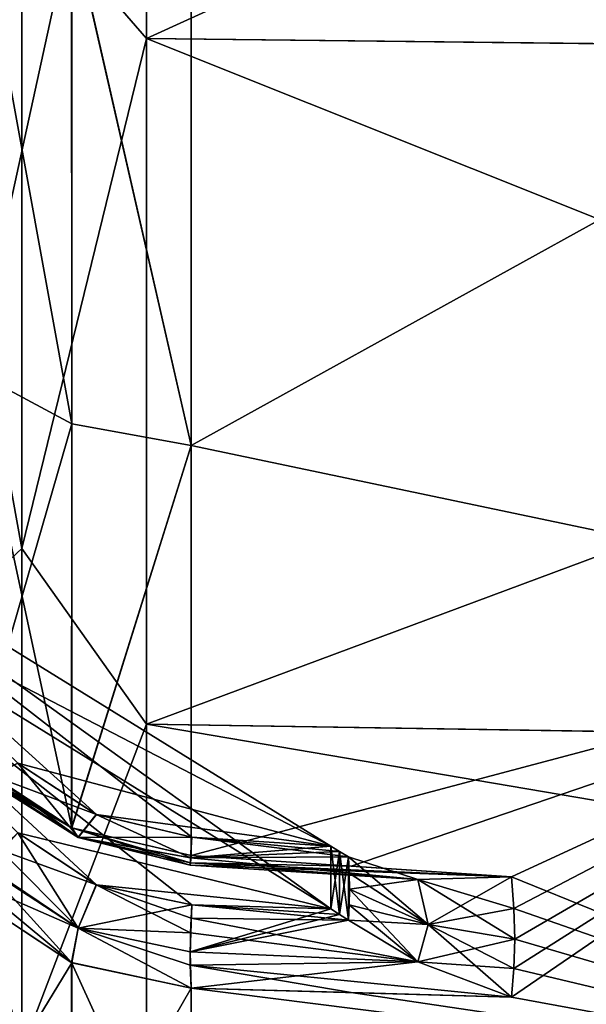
# Model space of a CAD drawing. Extents: x -65 to 0, y -51 to 51.
# Tile 4 of 16: x -31 to -22, y -43 to -27. Entities that reach past the tile are written whole.
import ezdxf

# ---------------------------------------------------------------- set-up
doc = ezdxf.new("R2010")
doc.units = 0
doc.header["$LTSCALE"] = 65.185185
for name, color, linetype in [('139', 7, 'CONTINUOUS'), ('140', 7, 'CONTINUOUS'), ('141', 7, 'CONTINUOUS'), ('142', 7, 'CONTINUOUS'), ('143', 7, 'CONTINUOUS'), ('147', 7, 'CONTINUOUS'), ('148', 7, 'CONTINUOUS'), ('149', 7, 'CONTINUOUS'), ('150', 7, 'CONTINUOUS'), ('151', 7, 'CONTINUOUS'), ('152', 7, 'CONTINUOUS'), ('155', 7, 'CONTINUOUS'), ('156', 7, 'CONTINUOUS'), ('164', 7, 'CONTINUOUS'), ('165', 7, 'CONTINUOUS'), ('166', 7, 'CONTINUOUS'), ('167', 7, 'CONTINUOUS'), ('168', 7, 'CONTINUOUS'), ('169', 7, 'CONTINUOUS'), ('173', 7, 'CONTINUOUS'), ('174', 7, 'CONTINUOUS'), ('175', 7, 'CONTINUOUS'), ('176', 7, 'CONTINUOUS'), ('177', 7, 'CONTINUOUS'), ('178', 7, 'CONTINUOUS'), ('196', 7, 'CONTINUOUS'), ('34', 7, 'CONTINUOUS'), ('4', 7, 'CONTINUOUS')]:
    doc.layers.add(name, color=color, linetype=linetype)

msp = doc.modelspace()

# ---------------------------------------------------------------- linework, layer by layer
at = {"layer": '139', "linetype": 'CONTINUOUS'}
for points in [[(-31.39, -32.946, 32.946), (-31.39, -25.132, 39.233), (-29.815, -33.79, 33.79), (-31.39, -32.946, 32.946)], [(-31.39, -25.132, 39.233), (-29.816, -25.741, 40.261), (-29.815, -33.79, 33.79), (-31.39, -25.132, 39.233)], [(-27.902, -25.959, 40.704), (-27.903, -34.137, 34.137), (-29.816, -25.741, 40.261), (-27.902, -25.959, 40.704)], [(-29.816, -25.741, 40.261), (-27.903, -34.137, 34.137), (-29.815, -33.79, 33.79), (-29.816, -25.741, 40.261)], [(-31.39, -39.233, 25.132), (-31.39, -32.946, 32.946), (-29.815, -40.261, 25.741), (-31.39, -39.233, 25.132)], [(-29.815, -40.261, 25.741), (-31.39, -32.946, 32.946), (-29.815, -33.79, 33.79), (-29.815, -40.261, 25.741)], [(-27.903, -34.137, 34.137), (-29.815, -40.261, 25.741), (-29.815, -33.79, 33.79), (-27.903, -34.137, 34.137)], [(-27.903, -34.137, 34.137), (-27.903, -40.706, 25.956), (-29.815, -40.261, 25.741), (-27.903, -34.137, 34.137)]]:
    msp.add_3dface(points, dxfattribs=at)
at = {"layer": '140', "linetype": 'CONTINUOUS'}
for points in [[(-31.39, -39.233, 25.132), (-29.815, -40.261, 25.741), (-31.378, -39.326, 24.957), (-31.39, -39.233, 25.132)], [(-31.081, -39.428, 24.283), (-29.42, -40.05, 24.42), (-30.68, -39.224, 23.939), (-31.081, -39.428, 24.283)], [(-29.815, -40.261, 25.741), (-29.711, -40.414, 25.011), (-31.378, -39.326, 24.957), (-29.815, -40.261, 25.741)], [(-31.378, -39.326, 24.957), (-29.711, -40.414, 25.011), (-31.336, -39.394, 24.775), (-31.378, -39.326, 24.957)], [(-31.336, -39.394, 24.775), (-29.711, -40.414, 25.011), (-31.081, -39.428, 24.283), (-31.336, -39.394, 24.775)], [(-29.711, -40.414, 25.011), (-29.42, -40.05, 24.42), (-31.081, -39.428, 24.283), (-29.711, -40.414, 25.011)], [(-29.42, -40.05, 24.42), (-29.711, -40.414, 25.011), (-27.891, -40.412, 24.583), (-29.42, -40.05, 24.42)], [(-29.815, -40.261, 25.741), (-27.903, -40.706, 25.956), (-27.912, -40.821, 25.701), (-29.815, -40.261, 25.741)], [(-29.711, -40.414, 25.011), (-29.815, -40.261, 25.741), (-27.916, -40.861, 25.419), (-29.711, -40.414, 25.011)], [(-27.916, -40.861, 25.419), (-29.815, -40.261, 25.741), (-27.912, -40.821, 25.701), (-27.916, -40.861, 25.419)], [(-27.891, -40.412, 24.583), (-29.711, -40.414, 25.011), (-27.911, -40.743, 24.948), (-27.891, -40.412, 24.583)], [(-27.911, -40.743, 24.948), (-29.711, -40.414, 25.011), (-27.916, -40.861, 25.419), (-27.911, -40.743, 24.948)]]:
    msp.add_3dface(points, dxfattribs=at)
at = {"layer": '141', "linetype": 'CONTINUOUS'}
for points in [[(-27.891, -40.412, 24.583), (-27.911, -40.743, 24.948), (-25.663, -40.558, 24.571), (-27.891, -40.412, 24.583)], [(-27.903, -40.706, 25.956), (-22.77, -41.045, 25.924), (-27.912, -40.821, 25.701), (-27.903, -40.706, 25.956)], [(-25.663, -40.558, 24.571), (-27.911, -40.743, 24.948), (-25.522, -40.643, 24.626), (-25.663, -40.558, 24.571)], [(-25.522, -40.643, 24.626), (-27.911, -40.743, 24.948), (-25.381, -40.724, 24.687), (-25.522, -40.643, 24.626)], [(-27.911, -40.743, 24.948), (-27.916, -40.861, 25.419), (-24.267, -41.089, 25.245), (-27.911, -40.743, 24.948)], [(-27.916, -40.861, 25.419), (-27.912, -40.821, 25.701), (-24.267, -41.089, 25.245), (-27.916, -40.861, 25.419)], [(-27.912, -40.821, 25.701), (-22.77, -41.045, 25.924), (-24.267, -41.089, 25.245), (-27.912, -40.821, 25.701)], [(-25.381, -40.724, 24.687), (-27.911, -40.743, 24.948), (-24.267, -41.089, 25.245), (-25.381, -40.724, 24.687)]]:
    msp.add_3dface(points, dxfattribs=at)
at = {"layer": '142', "linetype": 'CONTINUOUS'}
for points in [[(-35.719, -34.339, 20.98), (-25.663, -40.558, 24.571), (-35.719, -35.339, 19.248), (-35.719, -34.339, 20.98)], [(-35.719, -35.339, 19.248), (-25.663, -40.558, 24.571), (-25.663, -41.558, 22.839), (-35.719, -35.339, 19.248)], [(-25.663, -40.558, 24.571), (-25.522, -40.643, 24.626), (-25.663, -41.558, 22.839), (-25.663, -40.558, 24.571)], [(-25.663, -41.558, 22.839), (-25.522, -40.643, 24.626), (-25.522, -41.648, 22.885), (-25.663, -41.558, 22.839)], [(-25.522, -40.643, 24.626), (-25.381, -40.724, 24.687), (-25.522, -41.648, 22.885), (-25.522, -40.643, 24.626)], [(-25.522, -41.648, 22.885), (-25.381, -40.724, 24.687), (-25.381, -41.742, 22.924), (-25.522, -41.648, 22.885)], [(-25.381, -41.742, 22.924), (-25.381, -40.724, 24.687), (-25.367, -40.987, 24.251), (-25.381, -41.742, 22.924)], [(-25.367, -41.496, 23.37), (-25.381, -41.742, 22.924), (-25.367, -40.987, 24.251), (-25.367, -41.496, 23.37)], [(-25.363, -41.244, 23.812), (-25.367, -41.496, 23.37), (-25.367, -40.987, 24.251), (-25.363, -41.244, 23.812)]]:
    msp.add_3dface(points, dxfattribs=at)
at = {"layer": '143', "linetype": 'CONTINUOUS'}
for points in [[(-29.42, -40.05, 24.42), (-27.891, -40.412, 24.583), (-35.719, -34.339, 20.98), (-29.42, -40.05, 24.42)], [(-30.68, -39.224, 23.939), (-29.42, -40.05, 24.42), (-35.719, -34.339, 20.98), (-30.68, -39.224, 23.939)], [(-27.891, -40.412, 24.583), (-25.663, -40.558, 24.571), (-35.719, -34.339, 20.98), (-27.891, -40.412, 24.583)]]:
    msp.add_3dface(points, dxfattribs=at)
at = {"layer": '147', "linetype": 'CONTINUOUS'}
for points in [[(-31.182, -40.88, 21.943), (-30.68, -40.344, 21.999), (-29.713, -41.867, 22.493), (-31.182, -40.88, 21.943)], [(-30.68, -40.344, 21.999), (-29.422, -41.173, 22.474), (-29.713, -41.867, 22.493), (-30.68, -40.344, 21.999)], [(-31.338, -41.157, 21.725), (-31.182, -40.88, 21.943), (-29.713, -41.867, 22.493), (-31.338, -41.157, 21.725)], [(-31.39, -41.381, 21.411), (-31.338, -41.157, 21.725), (-29.816, -42.422, 21.996), (-31.39, -41.381, 21.411)], [(-31.338, -41.157, 21.725), (-29.713, -41.867, 22.493), (-29.816, -42.422, 21.996), (-31.338, -41.157, 21.725)], [(-29.713, -41.867, 22.493), (-29.422, -41.173, 22.474), (-27.91, -41.945, 22.811), (-29.713, -41.867, 22.493)], [(-29.422, -41.173, 22.474), (-27.89, -41.496, 22.706), (-27.901, -41.711, 22.784), (-29.422, -41.173, 22.474)], [(-27.91, -41.945, 22.811), (-29.422, -41.173, 22.474), (-27.901, -41.711, 22.784), (-27.91, -41.945, 22.811)], [(-29.713, -41.867, 22.493), (-27.903, -42.831, 22.275), (-29.816, -42.422, 21.996), (-29.713, -41.867, 22.493)], [(-27.903, -42.831, 22.275), (-29.713, -41.867, 22.493), (-27.916, -42.461, 22.668), (-27.903, -42.831, 22.275)], [(-27.916, -42.461, 22.668), (-29.713, -41.867, 22.493), (-27.91, -41.945, 22.811), (-27.916, -42.461, 22.668)]]:
    msp.add_3dface(points, dxfattribs=at)
at = {"layer": '148', "linetype": 'CONTINUOUS'}
for points in [[(-27.89, -41.496, 22.706), (-25.381, -41.742, 22.924), (-27.901, -41.711, 22.784), (-27.89, -41.496, 22.706)], [(-25.663, -41.558, 22.839), (-25.522, -41.648, 22.885), (-27.89, -41.496, 22.706), (-25.663, -41.558, 22.839)], [(-25.522, -41.648, 22.885), (-25.381, -41.742, 22.924), (-27.89, -41.496, 22.706), (-25.522, -41.648, 22.885)], [(-27.91, -41.945, 22.811), (-27.901, -41.711, 22.784), (-24.267, -42.407, 22.962), (-27.91, -41.945, 22.811)], [(-27.901, -41.711, 22.784), (-25.381, -41.742, 22.924), (-24.267, -42.407, 22.962), (-27.901, -41.711, 22.784)], [(-27.916, -42.461, 22.668), (-27.91, -41.945, 22.811), (-24.267, -42.407, 22.962), (-27.916, -42.461, 22.668)], [(-22.77, -42.973, 22.584), (-27.916, -42.461, 22.668), (-24.267, -42.407, 22.962), (-22.77, -42.973, 22.584)], [(-22.77, -42.973, 22.584), (-25.336, -42.902, 22.429), (-27.916, -42.461, 22.668), (-22.77, -42.973, 22.584)], [(-25.336, -42.902, 22.429), (-27.903, -42.831, 22.275), (-27.916, -42.461, 22.668), (-25.336, -42.902, 22.429)]]:
    msp.add_3dface(points, dxfattribs=at)
at = {"layer": '149', "linetype": 'CONTINUOUS'}
for points in [[(-25.367, -41.496, 23.37), (-25.363, -41.244, 23.812), (-24.104, -41.809, 24.138), (-25.367, -41.496, 23.37)], [(-25.381, -41.742, 22.924), (-25.367, -41.496, 23.37), (-24.104, -41.809, 24.138), (-25.381, -41.742, 22.924)], [(-24.267, -42.407, 22.962), (-25.381, -41.742, 22.924), (-24.104, -41.809, 24.138), (-24.267, -42.407, 22.962)], [(-22.718, -42.044, 24.274), (-24.267, -42.407, 22.962), (-24.104, -41.809, 24.138), (-22.718, -42.044, 24.274)], [(-22.718, -42.044, 24.274), (-22.731, -42.518, 23.434), (-24.267, -42.407, 22.962), (-22.718, -42.044, 24.274)], [(-22.731, -42.518, 23.434), (-22.77, -42.973, 22.584), (-24.267, -42.407, 22.962), (-22.731, -42.518, 23.434)]]:
    msp.add_3dface(points, dxfattribs=at)
at = {"layer": '150', "linetype": 'CONTINUOUS'}
for points in [[(-25.381, -40.724, 24.687), (-24.267, -41.089, 25.245), (-25.367, -40.987, 24.251), (-25.381, -40.724, 24.687)], [(-24.267, -41.089, 25.245), (-25.363, -41.244, 23.812), (-25.367, -40.987, 24.251), (-24.267, -41.089, 25.245)], [(-25.363, -41.244, 23.812), (-24.267, -41.089, 25.245), (-24.104, -41.809, 24.138), (-25.363, -41.244, 23.812)], [(-24.267, -41.089, 25.245), (-22.77, -41.045, 25.924), (-24.104, -41.809, 24.138), (-24.267, -41.089, 25.245)], [(-22.77, -41.045, 25.924), (-22.731, -41.553, 25.104), (-24.104, -41.809, 24.138), (-22.77, -41.045, 25.924)], [(-22.731, -41.553, 25.104), (-22.718, -42.044, 24.274), (-24.104, -41.809, 24.138), (-22.731, -41.553, 25.104)]]:
    msp.add_3dface(points, dxfattribs=at)
at = {"layer": '151', "linetype": 'CONTINUOUS'}
for points in [[(-35.719, -35.339, 19.248), (-25.663, -41.558, 22.839), (-30.68, -40.344, 21.999), (-35.719, -35.339, 19.248)], [(-30.68, -40.344, 21.999), (-25.663, -41.558, 22.839), (-29.422, -41.173, 22.474), (-30.68, -40.344, 21.999)], [(-25.663, -41.558, 22.839), (-27.89, -41.496, 22.706), (-29.422, -41.173, 22.474), (-25.663, -41.558, 22.839)]]:
    msp.add_3dface(points, dxfattribs=at)
at = {"layer": '152', "linetype": 'CONTINUOUS'}
for points in [[(-31.39, -45.005, 12.059), (-31.39, -41.381, 21.411), (-29.815, -46.158, 12.368), (-31.39, -45.005, 12.059)], [(-31.39, -41.381, 21.411), (-29.816, -42.422, 21.996), (-29.815, -46.158, 12.368), (-31.39, -41.381, 21.411)], [(-27.903, -42.831, 22.275), (-27.903, -46.632, 12.495), (-29.816, -42.422, 21.996), (-27.903, -42.831, 22.275)], [(-29.816, -42.422, 21.996), (-27.903, -46.632, 12.495), (-29.815, -46.158, 12.368), (-29.816, -42.422, 21.996)]]:
    msp.add_3dface(points, dxfattribs=at)
at = {"layer": '155', "linetype": 'CONTINUOUS'}
for points in [[(-35.719, -40.228, 1), (-25.663, -47.41, 1), (-35.719, -40.228, -1), (-35.719, -40.228, 1)], [(-35.719, -40.228, -1), (-25.663, -47.41, 1), (-25.663, -47.41, -1), (-35.719, -40.228, -1)]]:
    msp.add_3dface(points, dxfattribs=at)
at = {"layer": '156', "linetype": 'CONTINUOUS'}
for points in [[(-29.42, -46.895, 1.123), (-27.891, -47.289, 1.084), (-35.719, -40.228, 1), (-29.42, -46.895, 1.123)], [(-30.68, -45.939, 1.12), (-29.42, -46.895, 1.123), (-35.719, -40.228, 1), (-30.68, -45.939, 1.12)], [(-27.891, -47.289, 1.084), (-25.663, -47.41, 1), (-35.719, -40.228, 1), (-27.891, -47.289, 1.084)]]:
    msp.add_3dface(points, dxfattribs=at)
at = {"layer": '164', "linetype": 'CONTINUOUS'}
msp.add_3dface([(-35.719, -40.228, -1), (-25.663, -47.41, -1), (-30.68, -45.939, -1.12), (-35.719, -40.228, -1)], dxfattribs=at)
at = {"layer": '165', "linetype": 'CONTINUOUS'}
for points in [[(-31.39, -41.381, -21.411), (-31.39, -45.005, -12.059), (-29.815, -42.423, -21.997), (-31.39, -41.381, -21.411)], [(-29.815, -42.423, -21.997), (-31.39, -45.005, -12.059), (-29.815, -46.158, -12.368), (-29.815, -42.423, -21.997)], [(-27.903, -42.831, -22.275), (-29.815, -42.423, -21.997), (-29.815, -46.158, -12.368), (-27.903, -42.831, -22.275)], [(-27.903, -46.632, -12.495), (-27.903, -42.831, -22.275), (-29.815, -46.158, -12.368), (-27.903, -46.632, -12.495)]]:
    msp.add_3dface(points, dxfattribs=at)
at = {"layer": '166', "linetype": 'CONTINUOUS'}
for points in [[(-30.966, -40.612, -22.035), (-29.42, -41.174, -22.475), (-30.68, -40.344, -21.999), (-30.966, -40.612, -22.035)], [(-31.197, -40.901, -21.931), (-29.711, -41.867, -22.494), (-30.966, -40.612, -22.035), (-31.197, -40.901, -21.931)], [(-29.711, -41.867, -22.494), (-29.42, -41.174, -22.475), (-30.966, -40.612, -22.035), (-29.711, -41.867, -22.494)], [(-31.39, -41.381, -21.411), (-29.815, -42.423, -21.997), (-31.197, -40.901, -21.931), (-31.39, -41.381, -21.411)], [(-29.815, -42.423, -21.997), (-29.711, -41.867, -22.494), (-31.197, -40.901, -21.931), (-29.815, -42.423, -21.997)], [(-29.42, -41.174, -22.475), (-29.711, -41.867, -22.494), (-27.891, -41.496, -22.706), (-29.42, -41.174, -22.475)], [(-27.891, -41.496, -22.706), (-29.711, -41.867, -22.494), (-27.915, -42.251, -22.763), (-27.891, -41.496, -22.706)], [(-29.815, -42.423, -21.997), (-27.903, -42.831, -22.275), (-29.711, -41.867, -22.494), (-29.815, -42.423, -21.997)], [(-29.711, -41.867, -22.494), (-27.903, -42.831, -22.275), (-27.915, -42.251, -22.763), (-29.711, -41.867, -22.494)]]:
    msp.add_3dface(points, dxfattribs=at)
at = {"layer": '167', "linetype": 'CONTINUOUS'}
for points in [[(-27.891, -41.496, -22.706), (-27.915, -42.251, -22.763), (-25.663, -41.558, -22.839), (-27.891, -41.496, -22.706)], [(-25.663, -41.558, -22.839), (-27.915, -42.251, -22.763), (-25.522, -41.648, -22.885), (-25.663, -41.558, -22.839)], [(-25.522, -41.648, -22.885), (-27.915, -42.251, -22.763), (-25.381, -41.742, -22.924), (-25.522, -41.648, -22.885)], [(-25.381, -41.742, -22.924), (-27.915, -42.251, -22.763), (-24.267, -42.407, -22.962), (-25.381, -41.742, -22.924)], [(-27.915, -42.251, -22.763), (-27.903, -42.831, -22.275), (-24.267, -42.407, -22.962), (-27.915, -42.251, -22.763)], [(-27.903, -42.831, -22.275), (-22.77, -42.973, -22.584), (-24.267, -42.407, -22.962), (-27.903, -42.831, -22.275)]]:
    msp.add_3dface(points, dxfattribs=at)
at = {"layer": '168', "linetype": 'CONTINUOUS'}
for points in [[(-35.719, -35.339, -19.248), (-25.663, -41.558, -22.839), (-35.719, -34.339, -20.98), (-35.719, -35.339, -19.248)], [(-35.719, -34.339, -20.98), (-25.663, -41.558, -22.839), (-25.663, -40.558, -24.571), (-35.719, -34.339, -20.98)], [(-25.663, -41.558, -22.839), (-25.522, -41.648, -22.885), (-25.663, -40.558, -24.571), (-25.663, -41.558, -22.839)], [(-25.663, -40.558, -24.571), (-25.522, -41.648, -22.885), (-25.522, -40.643, -24.626), (-25.663, -40.558, -24.571)], [(-25.522, -41.648, -22.885), (-25.381, -41.742, -22.924), (-25.522, -40.643, -24.626), (-25.522, -41.648, -22.885)], [(-25.522, -40.643, -24.626), (-25.381, -41.742, -22.924), (-25.381, -40.724, -24.687), (-25.522, -40.643, -24.626)], [(-25.381, -40.724, -24.687), (-25.381, -41.742, -22.924), (-25.367, -41.496, -23.37), (-25.381, -40.724, -24.687)], [(-25.367, -40.987, -24.251), (-25.381, -40.724, -24.687), (-25.367, -41.496, -23.37), (-25.367, -40.987, -24.251)], [(-25.363, -41.244, -23.812), (-25.367, -40.987, -24.251), (-25.367, -41.496, -23.37), (-25.363, -41.244, -23.812)]]:
    msp.add_3dface(points, dxfattribs=at)
at = {"layer": '169', "linetype": 'CONTINUOUS'}
for points in [[(-29.42, -41.174, -22.475), (-27.891, -41.496, -22.706), (-35.719, -35.339, -19.248), (-29.42, -41.174, -22.475)], [(-30.68, -40.344, -21.999), (-29.42, -41.174, -22.475), (-35.719, -35.339, -19.248), (-30.68, -40.344, -21.999)], [(-27.891, -41.496, -22.706), (-25.663, -41.558, -22.839), (-35.719, -35.339, -19.248), (-27.891, -41.496, -22.706)]]:
    msp.add_3dface(points, dxfattribs=at)
at = {"layer": '173', "linetype": 'CONTINUOUS'}
for points in [[(-31.39, -39.233, -25.132), (-31.377, -39.327, -24.957), (-29.816, -40.261, -25.741), (-31.39, -39.233, -25.132)], [(-31.074, -39.426, -24.274), (-30.68, -39.224, -23.939), (-29.713, -40.413, -25.011), (-31.074, -39.426, -24.274)], [(-30.68, -39.224, -23.939), (-29.422, -40.05, -24.42), (-29.713, -40.413, -25.011), (-30.68, -39.224, -23.939)], [(-31.377, -39.327, -24.957), (-31.336, -39.394, -24.775), (-29.816, -40.261, -25.741), (-31.377, -39.327, -24.957)], [(-31.336, -39.394, -24.775), (-31.074, -39.426, -24.274), (-29.713, -40.413, -25.011), (-31.336, -39.394, -24.775)], [(-31.336, -39.394, -24.775), (-29.713, -40.413, -25.011), (-29.816, -40.261, -25.741), (-31.336, -39.394, -24.775)], [(-29.713, -40.413, -25.011), (-29.422, -40.05, -24.42), (-27.911, -40.743, -24.948), (-29.713, -40.413, -25.011)], [(-29.422, -40.05, -24.42), (-27.89, -40.412, -24.583), (-27.911, -40.743, -24.948), (-29.422, -40.05, -24.42)], [(-27.902, -40.704, -25.959), (-29.816, -40.261, -25.741), (-27.911, -40.82, -25.703), (-27.902, -40.704, -25.959)], [(-29.816, -40.261, -25.741), (-29.713, -40.413, -25.011), (-27.911, -40.82, -25.703), (-29.816, -40.261, -25.741)], [(-27.911, -40.82, -25.703), (-29.713, -40.413, -25.011), (-27.916, -40.861, -25.419), (-27.911, -40.82, -25.703)], [(-27.916, -40.861, -25.419), (-29.713, -40.413, -25.011), (-27.911, -40.743, -24.948), (-27.916, -40.861, -25.419)]]:
    msp.add_3dface(points, dxfattribs=at)
at = {"layer": '174', "linetype": 'CONTINUOUS'}
for points in [[(-27.89, -40.412, -24.583), (-25.381, -40.724, -24.687), (-27.911, -40.743, -24.948), (-27.89, -40.412, -24.583)], [(-25.663, -40.558, -24.571), (-25.522, -40.643, -24.626), (-27.89, -40.412, -24.583), (-25.663, -40.558, -24.571)], [(-25.522, -40.643, -24.626), (-25.381, -40.724, -24.687), (-27.89, -40.412, -24.583), (-25.522, -40.643, -24.626)], [(-25.336, -40.875, -25.94), (-27.902, -40.704, -25.959), (-27.911, -40.82, -25.703), (-25.336, -40.875, -25.94)], [(-27.916, -40.861, -25.419), (-27.911, -40.743, -24.948), (-24.267, -41.089, -25.245), (-27.916, -40.861, -25.419)], [(-22.77, -41.045, -25.924), (-27.911, -40.82, -25.703), (-27.916, -40.861, -25.419), (-22.77, -41.045, -25.924)], [(-22.77, -41.045, -25.924), (-27.916, -40.861, -25.419), (-24.267, -41.089, -25.245), (-22.77, -41.045, -25.924)], [(-27.911, -40.743, -24.948), (-25.381, -40.724, -24.687), (-24.267, -41.089, -25.245), (-27.911, -40.743, -24.948)], [(-22.77, -41.045, -25.924), (-25.336, -40.875, -25.94), (-27.911, -40.82, -25.703), (-22.77, -41.045, -25.924)]]:
    msp.add_3dface(points, dxfattribs=at)
at = {"layer": '175', "linetype": 'CONTINUOUS'}
for points in [[(-25.381, -40.724, -24.687), (-25.367, -40.987, -24.251), (-24.104, -41.809, -24.138), (-25.381, -40.724, -24.687)], [(-24.267, -41.089, -25.245), (-25.381, -40.724, -24.687), (-24.104, -41.809, -24.138), (-24.267, -41.089, -25.245)], [(-25.367, -40.987, -24.251), (-25.363, -41.244, -23.812), (-24.104, -41.809, -24.138), (-25.367, -40.987, -24.251)], [(-22.731, -41.553, -25.104), (-22.77, -41.045, -25.924), (-24.267, -41.089, -25.245), (-22.731, -41.553, -25.104)], [(-22.718, -42.044, -24.274), (-22.731, -41.553, -25.104), (-24.267, -41.089, -25.245), (-22.718, -42.044, -24.274)], [(-22.718, -42.044, -24.274), (-24.267, -41.089, -25.245), (-24.104, -41.809, -24.138), (-22.718, -42.044, -24.274)]]:
    msp.add_3dface(points, dxfattribs=at)
at = {"layer": '176', "linetype": 'CONTINUOUS'}
for points in [[(-24.267, -42.407, -22.962), (-25.363, -41.244, -23.812), (-25.367, -41.496, -23.37), (-24.267, -42.407, -22.962)], [(-25.363, -41.244, -23.812), (-24.267, -42.407, -22.962), (-24.104, -41.809, -24.138), (-25.363, -41.244, -23.812)], [(-25.381, -41.742, -22.924), (-24.267, -42.407, -22.962), (-25.367, -41.496, -23.37), (-25.381, -41.742, -22.924)], [(-24.267, -42.407, -22.962), (-22.77, -42.973, -22.584), (-24.104, -41.809, -24.138), (-24.267, -42.407, -22.962)], [(-22.77, -42.973, -22.584), (-22.731, -42.518, -23.434), (-24.104, -41.809, -24.138), (-22.77, -42.973, -22.584)], [(-22.731, -42.518, -23.434), (-22.718, -42.044, -24.274), (-24.104, -41.809, -24.138), (-22.731, -42.518, -23.434)]]:
    msp.add_3dface(points, dxfattribs=at)
at = {"layer": '177', "linetype": 'CONTINUOUS'}
for points in [[(-35.719, -34.339, -20.98), (-25.663, -40.558, -24.571), (-30.68, -39.224, -23.939), (-35.719, -34.339, -20.98)], [(-30.68, -39.224, -23.939), (-25.663, -40.558, -24.571), (-29.422, -40.05, -24.42), (-30.68, -39.224, -23.939)], [(-25.663, -40.558, -24.571), (-27.89, -40.412, -24.583), (-29.422, -40.05, -24.42), (-25.663, -40.558, -24.571)]]:
    msp.add_3dface(points, dxfattribs=at)
at = {"layer": '178', "linetype": 'CONTINUOUS'}
for points in [[(-31.39, -25.132, -39.233), (-31.39, -32.946, -32.946), (-29.815, -25.741, -40.261), (-31.39, -25.132, -39.233)], [(-29.815, -25.741, -40.261), (-31.39, -32.946, -32.946), (-29.815, -33.79, -33.79), (-29.815, -25.741, -40.261)], [(-27.903, -34.137, -34.137), (-27.903, -25.956, -40.706), (-29.815, -25.741, -40.261), (-27.903, -34.137, -34.137)], [(-27.903, -34.137, -34.137), (-29.815, -25.741, -40.261), (-29.815, -33.79, -33.79), (-27.903, -34.137, -34.137)], [(-31.39, -32.946, -32.946), (-31.39, -39.233, -25.132), (-29.815, -33.79, -33.79), (-31.39, -32.946, -32.946)], [(-31.39, -39.233, -25.132), (-29.816, -40.261, -25.741), (-29.815, -33.79, -33.79), (-31.39, -39.233, -25.132)], [(-29.816, -40.261, -25.741), (-27.903, -34.137, -34.137), (-29.815, -33.79, -33.79), (-29.816, -40.261, -25.741)], [(-27.902, -40.704, -25.959), (-27.903, -34.137, -34.137), (-29.816, -40.261, -25.741), (-27.902, -40.704, -25.959)]]:
    msp.add_3dface(points, dxfattribs=at)
at = {"layer": '196', "linetype": 'CONTINUOUS'}
for points in [[(-28.617, -14.389, -49.005), (-28.617, -27.613, -42.966), (-30.616, -25.305, -43.83), (-28.617, -14.389, -49.005)], [(-28.617, -27.613, 42.966), (-28.617, -14.389, 49.005), (-30.616, -25.305, 43.83), (-28.617, -27.613, 42.966)], [(-30.616, -25.305, 43.83), (-32.261, -26.699, 41.544), (-30.616, -35.787, 35.787), (-30.616, -25.305, 43.83)], [(-30.616, -35.787, -35.787), (-32.261, -26.699, -41.544), (-30.616, -25.305, -43.83), (-30.616, -35.787, -35.787)], [(-28.617, -27.613, -42.966), (-30.616, -35.787, -35.787), (-30.616, -25.305, -43.83), (-28.617, -27.613, -42.966)], [(-28.617, -27.613, 42.966), (-30.616, -25.305, 43.83), (-30.616, -35.787, 35.787), (-28.617, -27.613, 42.966)], [(-32.261, -26.699, 41.544), (-32.261, -37.321, 32.339), (-30.616, -35.787, 35.787), (-32.261, -26.699, 41.544)], [(-32.261, -37.321, -32.339), (-32.261, -26.699, -41.544), (-30.616, -35.787, -35.787), (-32.261, -37.321, -32.339)], [(-28.617, -27.613, -42.966), (-28.617, -38.599, -33.446), (-30.616, -35.787, -35.787), (-28.617, -27.613, -42.966)], [(-28.617, -38.599, 33.446), (-28.617, -27.613, 42.966), (-30.616, -35.787, 35.787), (-28.617, -38.599, 33.446)], [(-30.616, -35.787, 35.787), (-32.261, -37.321, 32.339), (-30.616, -43.83, 25.305), (-30.616, -35.787, 35.787)], [(-30.616, -43.83, -25.305), (-32.261, -37.321, -32.339), (-30.616, -35.787, -35.787), (-30.616, -43.83, -25.305)], [(-28.617, -38.599, -33.446), (-30.616, -43.83, -25.305), (-30.616, -35.787, -35.787), (-28.617, -38.599, -33.446)], [(-28.617, -38.599, 33.446), (-30.616, -35.787, 35.787), (-30.616, -43.83, 25.305), (-28.617, -38.599, 33.446)], [(-32.261, -37.321, 32.339), (-32.261, -44.921, 20.515), (-30.616, -43.83, 25.305), (-32.261, -37.321, 32.339)], [(-32.261, -44.921, -20.515), (-32.261, -37.321, -32.339), (-30.616, -43.83, -25.305), (-32.261, -44.921, -20.515)], [(-28.617, -38.599, -33.446), (-28.617, -46.458, -21.217), (-30.616, -43.83, -25.305), (-28.617, -38.599, -33.446)], [(-28.617, -46.458, 21.217), (-28.617, -38.599, 33.446), (-30.616, -43.83, 25.305), (-28.617, -46.458, 21.217)]]:
    msp.add_3dface(points, dxfattribs=at)
at = {"layer": '34', "linetype": 'CONTINUOUS'}
for points in [[(-27.903, -25.956, -40.706), (-27.903, -34.137, -34.137), (-14.087, -26.492, -41.222), (-27.903, -25.956, -40.706)], [(-27.903, -34.137, 34.137), (-27.902, -25.959, 40.704), (-14.087, -26.492, 41.222), (-27.903, -34.137, 34.137)], [(-14.087, -37.033, 32.089), (-27.903, -34.137, 34.137), (-14.087, -26.492, 41.222), (-14.087, -37.033, 32.089)], [(-14.087, -26.492, -41.222), (-27.903, -34.137, -34.137), (-14.087, -37.033, -32.089), (-14.087, -26.492, -41.222)], [(-27.903, -40.706, 25.956), (-27.903, -34.137, 34.137), (-14.087, -37.033, 32.089), (-27.903, -40.706, 25.956)], [(-27.903, -34.137, -34.137), (-27.902, -40.704, -25.959), (-14.087, -37.033, -32.089), (-27.903, -34.137, -34.137)], [(-22.77, -41.045, 25.924), (-27.903, -40.706, 25.956), (-14.087, -37.033, 32.089), (-22.77, -41.045, 25.924)], [(-27.902, -40.704, -25.959), (-25.336, -40.875, -25.94), (-14.087, -37.033, -32.089), (-27.902, -40.704, -25.959)], [(-25.336, -40.875, -25.94), (-22.77, -41.045, -25.924), (-14.087, -37.033, -32.089), (-25.336, -40.875, -25.94)], [(-14.087, -44.573, 20.356), (-22.77, -41.045, 25.924), (-14.087, -37.033, 32.089), (-14.087, -44.573, 20.356)], [(-22.731, -42.518, -23.434), (-22.77, -42.973, -22.584), (-14.087, -37.033, -32.089), (-22.731, -42.518, -23.434)], [(-14.087, -37.033, -32.089), (-22.77, -42.973, -22.584), (-14.087, -44.573, -20.356), (-14.087, -37.033, -32.089)], [(-22.77, -41.045, -25.924), (-22.731, -41.553, -25.104), (-14.087, -37.033, -32.089), (-22.77, -41.045, -25.924)], [(-22.718, -42.044, -24.274), (-22.731, -42.518, -23.434), (-14.087, -37.033, -32.089), (-22.718, -42.044, -24.274)], [(-22.731, -41.553, -25.104), (-22.718, -42.044, -24.274), (-14.087, -37.033, -32.089), (-22.731, -41.553, -25.104)], [(-22.731, -41.553, 25.104), (-22.77, -41.045, 25.924), (-14.087, -44.573, 20.356), (-22.731, -41.553, 25.104)], [(-22.718, -42.044, 24.274), (-22.731, -41.553, 25.104), (-14.087, -44.573, 20.356), (-22.718, -42.044, 24.274)], [(-22.731, -42.518, 23.434), (-22.718, -42.044, 24.274), (-14.087, -44.573, 20.356), (-22.731, -42.518, 23.434)], [(-22.77, -42.973, 22.584), (-22.731, -42.518, 23.434), (-14.087, -44.573, 20.356), (-22.77, -42.973, 22.584)], [(-27.903, -42.831, 22.275), (-25.336, -42.902, 22.429), (-14.087, -44.573, 20.356), (-27.903, -42.831, 22.275)], [(-27.903, -46.632, 12.495), (-27.903, -42.831, 22.275), (-14.087, -44.573, 20.356), (-27.903, -46.632, 12.495)], [(-27.903, -42.831, -22.275), (-27.903, -46.632, -12.495), (-14.087, -44.573, -20.356), (-27.903, -42.831, -22.275)], [(-22.77, -42.973, -22.584), (-27.903, -42.831, -22.275), (-14.087, -44.573, -20.356), (-22.77, -42.973, -22.584)], [(-25.336, -42.902, 22.429), (-22.77, -42.973, 22.584), (-14.087, -44.573, 20.356), (-25.336, -42.902, 22.429)]]:
    msp.add_3dface(points, dxfattribs=at)
at = {"layer": '4', "linetype": 'CONTINUOUS'}
for points in [[(-28.617, -27.613, 42.966), (0, -14.578, 49.575), (-28.617, -14.389, 49.005), (-28.617, -27.613, 42.966)], [(0, -14.557, -49.581), (0, -27.931, -43.475), (-28.617, -14.389, -49.005), (0, -14.557, -49.581)], [(-28.617, -14.389, -49.005), (0, -27.931, -43.475), (-28.617, -27.613, -42.966), (-28.617, -14.389, -49.005)], [(0, -27.946, 43.465), (0, -14.578, 49.575), (-28.617, -27.613, 42.966), (0, -27.946, 43.465)], [(-28.617, -38.599, 33.446), (0, -27.946, 43.465), (-28.617, -27.613, 42.966), (-28.617, -38.599, 33.446)], [(0, -27.931, -43.475), (0, -39.051, -33.842), (-28.617, -27.613, -42.966), (0, -27.931, -43.475)], [(-28.617, -27.613, -42.966), (0, -39.051, -33.842), (-28.617, -38.599, -33.446), (-28.617, -27.613, -42.966)], [(0, -39.059, 33.833), (0, -27.946, 43.465), (-28.617, -38.599, 33.446), (0, -39.059, 33.833)], [(-28.617, -46.458, 21.217), (0, -39.059, 33.833), (-28.617, -38.599, 33.446), (-28.617, -46.458, 21.217)], [(0, -39.051, -33.842), (0, -43.467, -27.943), (-28.617, -38.599, -33.446), (0, -39.051, -33.842)], [(-28.617, -38.599, -33.446), (0, -43.467, -27.943), (-28.617, -46.458, -21.217), (-28.617, -38.599, -33.446)], [(0, -47.001, 21.475), (0, -39.059, 33.833), (-28.617, -46.458, 21.217), (0, -47.001, 21.475)]]:
    msp.add_3dface(points, dxfattribs=at)

doc.saveas('drawing.dxf')
